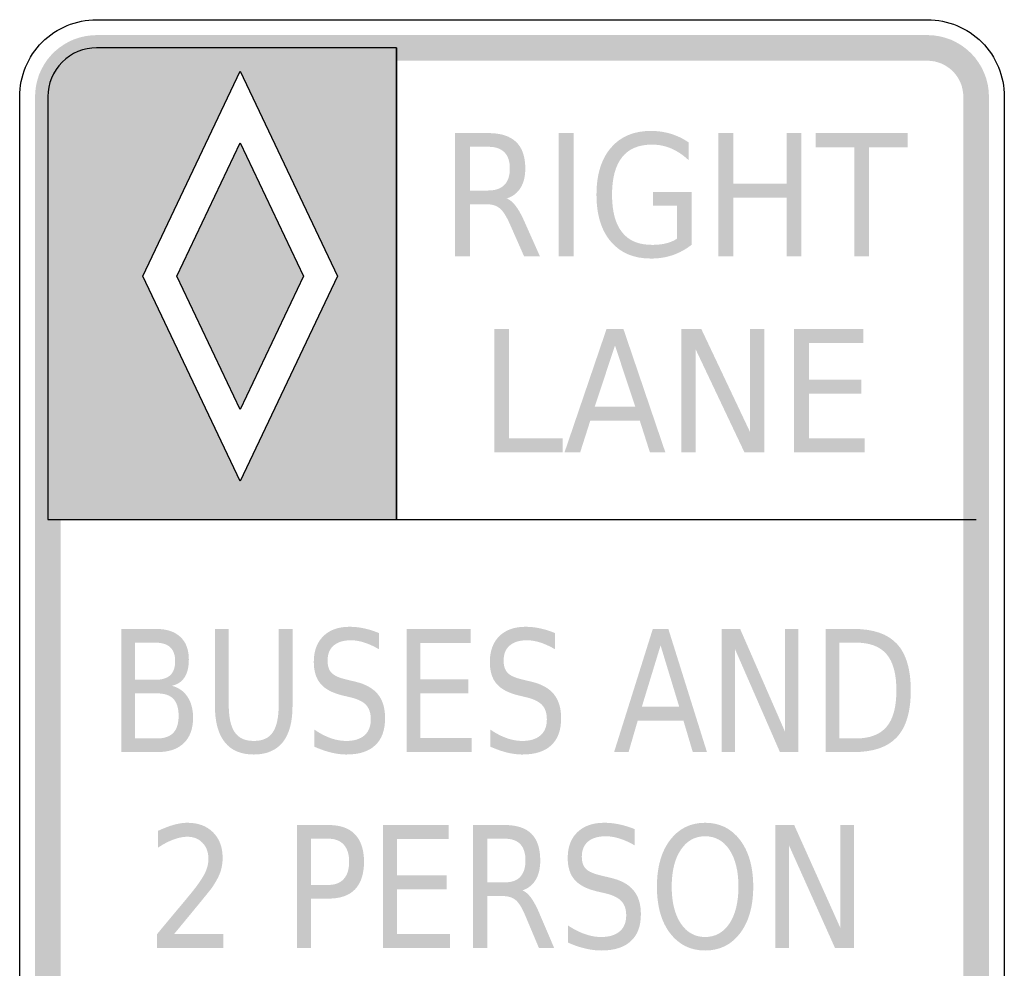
# Model space of a CAD drawing. Header units: inches. Extents: x -0.5 to 0.5, y -0.9 to 0.9.
# Tile 2 of 2: x -0.5 to 0.5, y -0.06 to 0.9. Entities that reach past the tile are written whole.
import ezdxf

# ---------------------------------------------------------------- set-up
doc = ezdxf.new("R2010")
doc.units = ezdxf.units.IN
doc.header["$MEASUREMENT"] = 0

msp = doc.modelspace()

# ---------------------------------------------------------------- hatches: boundary and pattern name
for points in [[(-0.4219, 0.888), (-0.4276, 0.8877), (-0.4334, 0.8869), (-0.439, 0.8856), (-0.4445, 0.8838), (-0.4497, 0.8815), (-0.4548, 0.8786), (-0.4595, 0.8754), (-0.464, 0.8717), (-0.4681, 0.8676), (-0.4718, 0.8632), (-0.475, 0.8584), (-0.4778, 0.8534), (-0.4802, 0.8481), (-0.482, 0.8426), (-0.4833, 0.837), (-0.4841, 0.8313), (-0.4844, 0.8255), (-0.4583, 0.8255), (-0.4582, 0.8289), (-0.4577, 0.8322), (-0.4569, 0.8355), (-0.4559, 0.8387), (-0.4545, 0.8418), (-0.4529, 0.8447), (-0.451, 0.8475), (-0.4488, 0.8501), (-0.4464, 0.8525), (-0.4438, 0.8546), (-0.4411, 0.8565), (-0.4381, 0.8581), (-0.435, 0.8595), (-0.4319, 0.8606), (-0.4286, 0.8613), (-0.4252, 0.8618), (-0.4219, 0.862), (-0.4219, 0.888)], [(-0.4219, 0.862), (0.4219, 0.862), (0.4219, 0.888), (-0.4219, 0.888), (-0.4219, 0.862)], [(0.4844, 0.8255), (0.4841, 0.8316), (0.4832, 0.8377), (0.4817, 0.8437), (0.4796, 0.8494), (0.477, 0.855), (0.4738, 0.8602), (0.4702, 0.8652), (0.4661, 0.8697), (0.4615, 0.8738), (0.4566, 0.8775), (0.4513, 0.8806), (0.4458, 0.8833), (0.44, 0.8853), (0.4341, 0.8868), (0.428, 0.8877), (0.4219, 0.888), (0.4219, 0.862), (0.4254, 0.8618), (0.429, 0.8613), (0.4325, 0.8604), (0.4358, 0.8592), (0.4391, 0.8577), (0.4421, 0.8558), (0.445, 0.8537), (0.4477, 0.8513), (0.4501, 0.8486), (0.4522, 0.8458), (0.454, 0.8427), (0.4556, 0.8395), (0.4568, 0.8361), (0.4576, 0.8326), (0.4582, 0.8291), (0.4583, 0.8255), (0.4844, 0.8255)], [(-0.4583, -0.8255), (-0.4583, 0.8255), (-0.4844, 0.8255), (-0.4844, -0.8255), (-0.4583, -0.8255)], [(0.4583, 0.8255), (0.4583, -0.8255), (0.4844, -0.8255), (0.4844, 0.8255), (0.4583, 0.8255)], [(0.0475, 0.7885), (0.0625, 0.7885), (0.0625, 0.6635), (0.0475, 0.6635), (0.0475, 0.7885)], [(0.2097, 0.7885), (0.2247, 0.7885), (0.2247, 0.7372), (0.279, 0.7372), (0.279, 0.7885), (0.2939, 0.7885), (0.2939, 0.6635), (0.279, 0.6635), (0.279, 0.723), (0.2247, 0.723), (0.2247, 0.6635), (0.2097, 0.6635), (0.2097, 0.7885)], [(0.3085, 0.7885), (0.402, 0.7885), (0.402, 0.7742), (0.3627, 0.7742), (0.3627, 0.6635), (0.3477, 0.6635), (0.3477, 0.7742), (0.3085, 0.7742), (0.3085, 0.7885)], [(-0.276, 0.5077), (-0.3404, 0.6432), (-0.276, 0.7787), (-0.2117, 0.6432), (-0.276, 0.5077)], [(-0.276, 0.7787), (-0.2117, 0.6432), (-0.276, 0.5077), (-0.3404, 0.6432)], [(-0.018, 0.5895), (-0.0029, 0.5895), (-0.0029, 0.4787), (0.0515, 0.4787), (0.0515, 0.4645), (-0.018, 0.4645), (-0.018, 0.5895)], [(0.1719, 0.5895), (0.1923, 0.5895), (0.2418, 0.4849), (0.2418, 0.5895), (0.2564, 0.5895), (0.2564, 0.4645), (0.236, 0.4645), (0.1865, 0.569), (0.1865, 0.4645), (0.1719, 0.4645), (0.1719, 0.5895)], [(0.2864, 0.5895), (0.3569, 0.5895), (0.3569, 0.5752), (0.3015, 0.5752), (0.3015, 0.5382), (0.3547, 0.5382), (0.3547, 0.524), (0.3015, 0.524), (0.3015, 0.4787), (0.3583, 0.4787), (0.3583, 0.4645), (0.2864, 0.4645), (0.2864, 0.5895)], [(-0.1071, 0.285), (-0.0421, 0.285), (-0.0421, 0.2707), (-0.0932, 0.2707), (-0.0932, 0.2337), (-0.0442, 0.2337), (-0.0442, 0.2195), (-0.0932, 0.2195), (-0.0932, 0.1742), (-0.0408, 0.1742), (-0.0408, 0.16), (-0.1071, 0.16), (-0.1071, 0.285)], [(0.213, 0.285), (0.2317, 0.285), (0.2774, 0.1804), (0.2774, 0.285), (0.2909, 0.285), (0.2909, 0.16), (0.2721, 0.16), (0.2265, 0.2645), (0.2265, 0.16), (0.213, 0.16), (0.213, 0.285)], [(-0.1311, 0.0859), (-0.0643, 0.0859), (-0.0643, 0.0717), (-0.1168, 0.0717), (-0.1168, 0.0347), (-0.0664, 0.0347), (-0.0664, 0.0205), (-0.1168, 0.0205), (-0.1168, -0.0248), (-0.063, -0.0248), (-0.063, -0.0391), (-0.1311, -0.0391), (-0.1311, 0.0859)], [(0.2674, 0.0859), (0.2866, 0.0859), (0.3335, -0.0186), (0.3335, 0.0859), (0.3474, 0.0859), (0.3474, -0.0391), (0.3281, -0.0391), (0.2812, 0.0655), (0.2812, -0.0391), (0.2674, -0.0391), (0.2674, 0.0859)]]:
    msp.add_hatch(color=7).paths.add_polyline_path(points)
h = msp.add_hatch(color=7)
h.paths.add_polyline_path([(-0.4714, 0.8255), (-0.4709, 0.832), (-0.4697, 0.8383), (-0.4676, 0.8444), (-0.4647, 0.8502), (-0.4612, 0.8556), (-0.4569, 0.8605), (-0.452, 0.8648), (-0.4466, 0.8684), (-0.4408, 0.8712), (-0.4347, 0.8733), (-0.4284, 0.8746), (-0.4219, 0.875), (-0.1174, 0.875), (-0.1174, 0.3961), (-0.4714, 0.3961), (-0.4714, 0.8255)])
h.paths.add_polyline_path([(-0.1771, 0.6432), (-0.276, 0.8515), (-0.375, 0.6432), (-0.276, 0.4349), (-0.1771, 0.6432)], flags=0)
h = msp.add_hatch(color=7)
edge = h.paths.add_edge_path()
edge.add_line((0.1676, 0.6813), (0.1676, 0.7149))
edge.add_line((0.1676, 0.7149), (0.1431, 0.7149))
edge.add_line((0.1431, 0.7149), (0.1431, 0.7288))
edge.add_line((0.1431, 0.7288), (0.1824, 0.7288))
edge.add_line((0.1824, 0.7288), (0.1824, 0.6751))
edge.add_spline(control_points=[(0.1824, 0.6751), (0.1766, 0.6705), (0.1702, 0.667), (0.1633, 0.6646), (0.1563, 0.6622), (0.1489, 0.6611), (0.141, 0.6611), (0.1237, 0.6611), (0.1102, 0.6668), (0.1005, 0.6782), (0.0907, 0.6896), (0.0858, 0.7055), (0.0858, 0.7259), (0.0858, 0.7463), (0.0907, 0.7622), (0.1005, 0.7736), (0.1102, 0.785), (0.1237, 0.7907), (0.141, 0.7907), (0.1482, 0.7907), (0.155, 0.7897), (0.1615, 0.7877), (0.168, 0.7857), (0.174, 0.7828), (0.1795, 0.7789)], knot_values=[0, 0, 0, 0, 1, 1, 1, 2, 2, 2, 3, 3, 3, 4, 4, 4, 5, 5, 5, 6, 6, 6, 7, 7, 7, 8, 8, 8, 8], degree=3, periodic=0)
edge.add_line((0.1795, 0.7789), (0.1795, 0.7609))
edge.add_spline(control_points=[(0.1795, 0.7609), (0.1739, 0.7662), (0.1681, 0.7701), (0.1618, 0.7728), (0.1556, 0.7755), (0.1491, 0.7768), (0.1422, 0.7768), (0.1287, 0.7768), (0.1186, 0.7726), (0.1118, 0.764), (0.105, 0.7555), (0.1016, 0.7428), (0.1016, 0.7259), (0.1016, 0.709), (0.105, 0.6963), (0.1118, 0.6878), (0.1186, 0.6792), (0.1287, 0.675), (0.1422, 0.675), (0.1475, 0.675), (0.1523, 0.6755), (0.1564, 0.6765), (0.1605, 0.6775), (0.1643, 0.6791), (0.1676, 0.6813)], knot_values=[0, 0, 0, 0, 1, 1, 1, 2, 2, 2, 3, 3, 3, 4, 4, 4, 5, 5, 5, 6, 6, 6, 7, 7, 7, 8, 8, 8, 8], degree=3, periodic=0)
h = msp.add_hatch(color=7)
edge = h.paths.add_edge_path()
edge.add_spline(control_points=[(-0.0054, 0.7221), (-0.0022, 0.7209), (0.001, 0.7182), (0.004, 0.7142), (0.007, 0.7102), (0.01, 0.7047), (0.0131, 0.6976)], knot_values=[0, 0, 0, 0, 1, 1, 1, 2, 2, 2, 2], degree=3, periodic=0)
edge.add_line((0.0131, 0.6976), (0.0283, 0.6635))
edge.add_line((0.0283, 0.6635), (0.0122, 0.6635))
edge.add_line((0.0122, 0.6635), (-0.0019, 0.6955))
edge.add_spline(control_points=[(-0.0019, 0.6955), (-0.0056, 0.7039), (-0.0091, 0.7095), (-0.0125, 0.7122), (-0.0159, 0.7149), (-0.0206, 0.7163), (-0.0265, 0.7163)], knot_values=[0, 0, 0, 0, 1, 1, 1, 2, 2, 2, 2], degree=3, periodic=0)
edge.add_line((-0.0265, 0.7163), (-0.0428, 0.7163))
edge.add_line((-0.0428, 0.7163), (-0.0428, 0.6635))
edge.add_line((-0.0428, 0.6635), (-0.0578, 0.6635))
edge.add_line((-0.0578, 0.6635), (-0.0578, 0.7885))
edge.add_line((-0.0578, 0.7885), (-0.0241, 0.7885))
edge.add_spline(control_points=[(-0.0241, 0.7885), (-0.0114, 0.7885), (-0.002, 0.7855), (0.0042, 0.7795), (0.0104, 0.7735), (0.0135, 0.7645), (0.0135, 0.7525), (0.0135, 0.7446), (0.0119, 0.7381), (0.0087, 0.7329), (0.0055, 0.7277), (0.0008, 0.7241), (-0.0054, 0.7221)], knot_values=[0, 0, 0, 0, 1, 1, 1, 2, 2, 2, 3, 3, 3, 4, 4, 4, 4], degree=3, periodic=0)
edge = h.paths.add_edge_path(flags=0)
edge.add_line((-0.0428, 0.7746), (-0.0428, 0.7302))
edge.add_line((-0.0428, 0.7302), (-0.0241, 0.7302))
edge.add_spline(control_points=[(-0.0241, 0.7302), (-0.0168, 0.7302), (-0.0114, 0.7321), (-0.0077, 0.7359), (-0.004, 0.7396), (-0.0022, 0.7452), (-0.0022, 0.7525), (-0.0022, 0.7598), (-0.004, 0.7653), (-0.0077, 0.769), (-0.0114, 0.7727), (-0.0168, 0.7746), (-0.0241, 0.7746)], knot_values=[0, 0, 0, 0, 1, 1, 1, 2, 2, 2, 3, 3, 3, 4, 4, 4, 4], degree=3, periodic=0)
edge.add_line((-0.0241, 0.7746), (-0.0428, 0.7746))
h = msp.add_hatch(color=7)
h.paths.add_polyline_path([(0.096, 0.5895), (0.1132, 0.5895), (0.1557, 0.4645), (0.14, 0.4645), (0.1298, 0.4965), (0.0795, 0.4965), (0.0693, 0.4645), (0.0534, 0.4645), (0.096, 0.5895)])
h.paths.add_polyline_path([(0.1046, 0.5728), (0.084, 0.5106), (0.1252, 0.5106), (0.1046, 0.5728)], flags=0)
h = msp.add_hatch(color=7)
edge = h.paths.add_edge_path()
edge.add_line((-0.3969, 0.285), (-0.3613, 0.285))
edge.add_spline(control_points=[(-0.3613, 0.285), (-0.3507, 0.285), (-0.3425, 0.2823), (-0.3368, 0.2769), (-0.3311, 0.2716), (-0.3282, 0.2639), (-0.3282, 0.2541), (-0.3282, 0.2464), (-0.3296, 0.2403), (-0.3326, 0.2358), (-0.3355, 0.2313), (-0.3398, 0.2285), (-0.3456, 0.2273)], knot_values=[0, 0, 0, 0, 1, 1, 1, 2, 2, 2, 3, 3, 3, 4, 4, 4, 4], degree=3, periodic=0)
edge.add_spline(control_points=[(-0.3456, 0.2273), (-0.3387, 0.2256), (-0.3333, 0.2218), (-0.3296, 0.2162), (-0.3258, 0.2105), (-0.3239, 0.2034), (-0.3239, 0.1949), (-0.3239, 0.1838), (-0.327, 0.1752), (-0.3333, 0.1691), (-0.3395, 0.163), (-0.3484, 0.16), (-0.36, 0.16)], knot_values=[0, 0, 0, 0, 1, 1, 1, 2, 2, 2, 3, 3, 3, 4, 4, 4, 4], degree=3, periodic=0)
edge.add_line((-0.36, 0.16), (-0.3969, 0.16))
edge.add_line((-0.3969, 0.16), (-0.3969, 0.285))
edge = h.paths.add_edge_path(flags=0)
edge.add_line((-0.3829, 0.2196), (-0.3829, 0.1738))
edge.add_line((-0.3829, 0.1738), (-0.3607, 0.1738))
edge.add_spline(control_points=[(-0.3607, 0.1738), (-0.3532, 0.1738), (-0.3476, 0.1757), (-0.344, 0.1795), (-0.3404, 0.1833), (-0.3386, 0.189), (-0.3386, 0.1968), (-0.3386, 0.2046), (-0.3404, 0.2104), (-0.344, 0.2141), (-0.3476, 0.2178), (-0.3532, 0.2196), (-0.3607, 0.2196)], knot_values=[0, 0, 0, 0, 1, 1, 1, 2, 2, 2, 3, 3, 3, 4, 4, 4, 4], degree=3, periodic=0)
edge.add_line((-0.3607, 0.2196), (-0.3829, 0.2196))
edge = h.paths.add_edge_path(flags=0)
edge.add_line((-0.3829, 0.2711), (-0.3829, 0.2334))
edge.add_line((-0.3829, 0.2334), (-0.3623, 0.2334))
edge.add_spline(control_points=[(-0.3623, 0.2334), (-0.3556, 0.2334), (-0.3505, 0.2349), (-0.3471, 0.238), (-0.3438, 0.2411), (-0.3421, 0.2459), (-0.3421, 0.2522), (-0.3421, 0.2585), (-0.3438, 0.2632), (-0.3471, 0.2664), (-0.3505, 0.2695), (-0.3556, 0.2711), (-0.3623, 0.2711)], knot_values=[0, 0, 0, 0, 1, 1, 1, 2, 2, 2, 3, 3, 3, 4, 4, 4, 4], degree=3, periodic=0)
edge.add_line((-0.3623, 0.2711), (-0.3829, 0.2711))
h = msp.add_hatch(color=7)
edge = h.paths.add_edge_path()
edge.add_line((-0.3017, 0.285), (-0.2877, 0.285))
edge.add_line((-0.2877, 0.285), (-0.2877, 0.209))
edge.add_spline(control_points=[(-0.2877, 0.209), (-0.2877, 0.1956), (-0.2857, 0.186), (-0.2816, 0.1801), (-0.2776, 0.1742), (-0.2712, 0.1713), (-0.2622, 0.1713), (-0.2533, 0.1713), (-0.2468, 0.1742), (-0.2429, 0.1801), (-0.2389, 0.186), (-0.2369, 0.1956), (-0.2369, 0.209)], knot_values=[0, 0, 0, 0, 1, 1, 1, 2, 2, 2, 3, 3, 3, 4, 4, 4, 4], degree=3, periodic=0)
edge.add_line((-0.2369, 0.209), (-0.2369, 0.285))
edge.add_line((-0.2369, 0.285), (-0.2229, 0.285))
edge.add_line((-0.2229, 0.285), (-0.2229, 0.2069))
edge.add_spline(control_points=[(-0.2229, 0.2069), (-0.2229, 0.1906), (-0.2262, 0.1783), (-0.2328, 0.17), (-0.2395, 0.1617), (-0.2493, 0.1575), (-0.2622, 0.1575), (-0.2753, 0.1575), (-0.2851, 0.1617), (-0.2917, 0.17), (-0.2984, 0.1783), (-0.3017, 0.1906), (-0.3017, 0.2069)], knot_values=[0, 0, 0, 0, 1, 1, 1, 2, 2, 2, 3, 3, 3, 4, 4, 4, 4], degree=3, periodic=0)
edge.add_line((-0.3017, 0.2069), (-0.3017, 0.285))
h = msp.add_hatch(color=7)
edge = h.paths.add_edge_path()
edge.add_line((-0.1351, 0.2808), (-0.1351, 0.2644))
edge.add_spline(control_points=[(-0.1351, 0.2644), (-0.1403, 0.2674), (-0.1453, 0.2697), (-0.15, 0.2712), (-0.1547, 0.2727), (-0.1592, 0.2735), (-0.1636, 0.2735), (-0.1712, 0.2735), (-0.177, 0.2717), (-0.1812, 0.2681), (-0.1853, 0.2646), (-0.1873, 0.2595), (-0.1873, 0.2529), (-0.1873, 0.2474), (-0.186, 0.2432), (-0.1832, 0.2404), (-0.1805, 0.2375), (-0.1753, 0.2353), (-0.1676, 0.2335)], knot_values=[0, 0, 0, 0, 1, 1, 1, 2, 2, 2, 3, 3, 3, 4, 4, 4, 5, 5, 5, 6, 6, 6, 6], degree=3, periodic=0)
edge.add_line((-0.1676, 0.2335), (-0.1593, 0.2315))
edge.add_spline(control_points=[(-0.1593, 0.2315), (-0.1489, 0.2291), (-0.1412, 0.2248), (-0.1363, 0.2188), (-0.1313, 0.2127), (-0.1289, 0.2046), (-0.1289, 0.1944), (-0.1289, 0.1823), (-0.1322, 0.1732), (-0.1389, 0.1669), (-0.1455, 0.1606), (-0.1553, 0.1575), (-0.1682, 0.1575), (-0.1731, 0.1575), (-0.1783, 0.1582), (-0.1838, 0.1595), (-0.1893, 0.1609), (-0.195, 0.1629), (-0.2009, 0.1655)], knot_values=[0, 0, 0, 0, 1, 1, 1, 2, 2, 2, 3, 3, 3, 4, 4, 4, 5, 5, 5, 6, 6, 6, 6], degree=3, periodic=0)
edge.add_line((-0.2009, 0.1655), (-0.2009, 0.1829))
edge.add_spline(control_points=[(-0.2009, 0.1829), (-0.1952, 0.179), (-0.1897, 0.1761), (-0.1843, 0.1742), (-0.1788, 0.1722), (-0.1735, 0.1713), (-0.1682, 0.1713), (-0.1603, 0.1713), (-0.1542, 0.1732), (-0.1499, 0.1769), (-0.1455, 0.1807), (-0.1434, 0.1862), (-0.1434, 0.1932), (-0.1434, 0.1993), (-0.1449, 0.2041), (-0.148, 0.2076), (-0.1511, 0.2111), (-0.1562, 0.2136), (-0.1633, 0.2154)], knot_values=[0, 0, 0, 0, 1, 1, 1, 2, 2, 2, 3, 3, 3, 4, 4, 4, 5, 5, 5, 6, 6, 6, 6], degree=3, periodic=0)
edge.add_line((-0.1633, 0.2154), (-0.1718, 0.2174))
edge.add_spline(control_points=[(-0.1718, 0.2174), (-0.1822, 0.2199), (-0.1897, 0.2238), (-0.1943, 0.2292), (-0.1989, 0.2345), (-0.2013, 0.242), (-0.2013, 0.2515), (-0.2013, 0.2626), (-0.1981, 0.2713), (-0.1916, 0.2777), (-0.1852, 0.284), (-0.1764, 0.2872), (-0.1652, 0.2872), (-0.1603, 0.2872), (-0.1554, 0.2867), (-0.1504, 0.2856), (-0.1454, 0.2846), (-0.1403, 0.283), (-0.1351, 0.2808)], knot_values=[0, 0, 0, 0, 1, 1, 1, 2, 2, 2, 3, 3, 3, 4, 4, 4, 5, 5, 5, 6, 6, 6, 6], degree=3, periodic=0)
h = msp.add_hatch(color=7)
edge = h.paths.add_edge_path()
edge.add_line((0.0437, 0.2808), (0.0437, 0.2644))
edge.add_spline(control_points=[(0.0437, 0.2644), (0.0384, 0.2674), (0.0335, 0.2697), (0.0288, 0.2712), (0.0241, 0.2727), (0.0195, 0.2735), (0.0152, 0.2735), (0.0076, 0.2735), (0.0017, 0.2717), (-0.0024, 0.2681), (-0.0065, 0.2646), (-0.0085, 0.2595), (-0.0085, 0.2529), (-0.0085, 0.2474), (-0.0072, 0.2432), (-0.0044, 0.2404), (-0.0017, 0.2375), (0.0035, 0.2353), (0.0111, 0.2335)], knot_values=[0, 0, 0, 0, 1, 1, 1, 2, 2, 2, 3, 3, 3, 4, 4, 4, 5, 5, 5, 6, 6, 6, 6], degree=3, periodic=0)
edge.add_line((0.0111, 0.2335), (0.0195, 0.2315))
edge.add_spline(control_points=[(0.0195, 0.2315), (0.0299, 0.2291), (0.0376, 0.2248), (0.0425, 0.2188), (0.0474, 0.2127), (0.0499, 0.2046), (0.0499, 0.1944), (0.0499, 0.1823), (0.0466, 0.1732), (0.0399, 0.1669), (0.0332, 0.1606), (0.0234, 0.1575), (0.0105, 0.1575), (0.0056, 0.1575), (0.0004, 0.1582), (-0.0051, 0.1595), (-0.0105, 0.1609), (-0.0162, 0.1629), (-0.0221, 0.1655)], knot_values=[0, 0, 0, 0, 1, 1, 1, 2, 2, 2, 3, 3, 3, 4, 4, 4, 5, 5, 5, 6, 6, 6, 6], degree=3, periodic=0)
edge.add_line((-0.0221, 0.1655), (-0.0221, 0.1829))
edge.add_spline(control_points=[(-0.0221, 0.1829), (-0.0164, 0.179), (-0.0109, 0.1761), (-0.0055, 0.1742), (-0.0001, 0.1722), (0.0053, 0.1713), (0.0105, 0.1713), (0.0184, 0.1713), (0.0246, 0.1732), (0.0289, 0.1769), (0.0333, 0.1807), (0.0354, 0.1862), (0.0354, 0.1932), (0.0354, 0.1993), (0.0339, 0.2041), (0.0307, 0.2076), (0.0276, 0.2111), (0.0225, 0.2136), (0.0154, 0.2154)], knot_values=[0, 0, 0, 0, 1, 1, 1, 2, 2, 2, 3, 3, 3, 4, 4, 4, 5, 5, 5, 6, 6, 6, 6], degree=3, periodic=0)
edge.add_line((0.0154, 0.2154), (0.007, 0.2174))
edge.add_spline(control_points=[(0.007, 0.2174), (-0.0034, 0.2199), (-0.0109, 0.2238), (-0.0156, 0.2292), (-0.0202, 0.2345), (-0.0225, 0.242), (-0.0225, 0.2515), (-0.0225, 0.2626), (-0.0193, 0.2713), (-0.0129, 0.2777), (-0.0065, 0.284), (0.0024, 0.2872), (0.0136, 0.2872), (0.0184, 0.2872), (0.0234, 0.2867), (0.0284, 0.2856), (0.0334, 0.2846), (0.0385, 0.283), (0.0437, 0.2808)], knot_values=[0, 0, 0, 0, 1, 1, 1, 2, 2, 2, 3, 3, 3, 4, 4, 4, 5, 5, 5, 6, 6, 6, 6], degree=3, periodic=0)
h = msp.add_hatch(color=7)
h.paths.add_polyline_path([(0.143, 0.285), (0.1588, 0.285), (0.198, 0.16), (0.1836, 0.16), (0.1741, 0.192), (0.1277, 0.192), (0.1184, 0.16), (0.1037, 0.16), (0.143, 0.285)])
h.paths.add_polyline_path([(0.1509, 0.2683), (0.1319, 0.2061), (0.1698, 0.2061), (0.1509, 0.2683)], flags=0)
h = msp.add_hatch(color=7)
edge = h.paths.add_edge_path()
edge.add_line((0.3185, 0.285), (0.3471, 0.285))
edge.add_spline(control_points=[(0.3471, 0.285), (0.3671, 0.285), (0.3817, 0.2799), (0.391, 0.2698), (0.4003, 0.2598), (0.405, 0.244), (0.405, 0.2226), (0.405, 0.201), (0.4003, 0.1852), (0.3909, 0.1751), (0.3816, 0.165), (0.367, 0.16), (0.3471, 0.16)], knot_values=[0, 0, 0, 0, 1, 1, 1, 2, 2, 2, 3, 3, 3, 4, 4, 4, 4], degree=3, periodic=0)
edge.add_line((0.3471, 0.16), (0.3185, 0.16))
edge.add_line((0.3185, 0.16), (0.3185, 0.285))
edge = h.paths.add_edge_path(flags=0)
edge.add_line((0.3325, 0.2711), (0.3325, 0.1738))
edge.add_line((0.3325, 0.1738), (0.3492, 0.1738))
edge.add_spline(control_points=[(0.3492, 0.1738), (0.3634, 0.1738), (0.3738, 0.1778), (0.3804, 0.1856), (0.3871, 0.1934), (0.3904, 0.2057), (0.3904, 0.2226), (0.3904, 0.2393), (0.3871, 0.2516), (0.3804, 0.2594), (0.3738, 0.2672), (0.3634, 0.2711), (0.3492, 0.2711)], knot_values=[0, 0, 0, 0, 1, 1, 1, 2, 2, 2, 3, 3, 3, 4, 4, 4, 4], degree=3, periodic=0)
edge.add_line((0.3492, 0.2711), (0.3325, 0.2711))
h = msp.add_hatch(color=7)
edge = h.paths.add_edge_path()
edge.add_line((-0.3432, -0.0248), (-0.2933, -0.0248))
edge.add_line((-0.2933, -0.0248), (-0.2933, -0.0391))
edge.add_line((-0.2933, -0.0391), (-0.3604, -0.0391))
edge.add_line((-0.3604, -0.0391), (-0.3604, -0.0248))
edge.add_spline(control_points=[(-0.3604, -0.0248), (-0.355, -0.0182), (-0.3476, -0.0093), (-0.3382, 0.0019), (-0.3288, 0.0131), (-0.3229, 0.0203), (-0.3205, 0.0236), (-0.316, 0.0296), (-0.3128, 0.0348), (-0.311, 0.039), (-0.3092, 0.0432), (-0.3083, 0.0474), (-0.3083, 0.0514), (-0.3083, 0.0581), (-0.3102, 0.0635), (-0.3142, 0.0677), (-0.3181, 0.0719), (-0.3232, 0.074), (-0.3296, 0.074), (-0.334, 0.074), (-0.3388, 0.073), (-0.3437, 0.0712), (-0.3487, 0.0694), (-0.3541, 0.0666), (-0.3597, 0.0628)], knot_values=[0, 0, 0, 0, 1, 1, 1, 2, 2, 2, 3, 3, 3, 4, 4, 4, 5, 5, 5, 6, 6, 6, 7, 7, 7, 8, 8, 8, 8], degree=3, periodic=0)
edge.add_line((-0.3597, 0.0628), (-0.3597, 0.0799))
edge.add_spline(control_points=[(-0.3597, 0.0799), (-0.3539, 0.0826), (-0.3486, 0.0847), (-0.3435, 0.0861), (-0.3385, 0.0875), (-0.334, 0.0882), (-0.3298, 0.0882), (-0.3189, 0.0882), (-0.3101, 0.085), (-0.3036, 0.0785), (-0.2971, 0.072), (-0.2939, 0.0634), (-0.2939, 0.0525), (-0.2939, 0.0474), (-0.2947, 0.0425), (-0.2963, 0.0379), (-0.2979, 0.0333), (-0.3009, 0.0279), (-0.3052, 0.0216)], knot_values=[0, 0, 0, 0, 1, 1, 1, 2, 2, 2, 3, 3, 3, 4, 4, 4, 5, 5, 5, 6, 6, 6, 6], degree=3, periodic=0)
edge.add_spline(control_points=[(-0.3052, 0.0216), (-0.3064, 0.02), (-0.3102, 0.0153), (-0.3165, 0.0076), (-0.3228, -0.0001), (-0.3317, -0.0109), (-0.3432, -0.0248)], knot_values=[0, 0, 0, 0, 1, 1, 1, 2, 2, 2, 2], degree=3, periodic=0)
h = msp.add_hatch(color=7)
edge = h.paths.add_edge_path()
edge.add_line((-0.2185, 0.0859), (-0.1863, 0.0859))
edge.add_spline(control_points=[(-0.1863, 0.0859), (-0.1744, 0.0859), (-0.1655, 0.0828), (-0.1594, 0.0764), (-0.1534, 0.0701), (-0.1503, 0.0608), (-0.1503, 0.0486), (-0.1503, 0.0363), (-0.1534, 0.0269), (-0.1594, 0.0206), (-0.1655, 0.0143), (-0.1744, 0.0112), (-0.1863, 0.0112)], knot_values=[0, 0, 0, 0, 1, 1, 1, 2, 2, 2, 3, 3, 3, 4, 4, 4, 4], degree=3, periodic=0)
edge.add_line((-0.1863, 0.0112), (-0.2042, 0.0112))
edge.add_line((-0.2042, 0.0112), (-0.2042, -0.0391))
edge.add_line((-0.2042, -0.0391), (-0.2185, -0.0391))
edge.add_line((-0.2185, -0.0391), (-0.2185, 0.0859))
edge = h.paths.add_edge_path(flags=0)
edge.add_line((-0.2042, 0.072), (-0.2042, 0.0251))
edge.add_line((-0.2042, 0.0251), (-0.1863, 0.0251))
edge.add_spline(control_points=[(-0.1863, 0.0251), (-0.1796, 0.0251), (-0.1745, 0.0271), (-0.1708, 0.0312), (-0.1672, 0.0352), (-0.1654, 0.0411), (-0.1654, 0.0486), (-0.1654, 0.0561), (-0.1672, 0.0618), (-0.1708, 0.0659), (-0.1745, 0.07), (-0.1796, 0.072), (-0.1863, 0.072)], knot_values=[0, 0, 0, 0, 1, 1, 1, 2, 2, 2, 3, 3, 3, 4, 4, 4, 4], degree=3, periodic=0)
edge.add_line((-0.1863, 0.072), (-0.2042, 0.072))
h = msp.add_hatch(color=7)
edge = h.paths.add_edge_path()
edge.add_spline(control_points=[(0.0106, 0.0195), (0.0137, 0.0183), (0.0167, 0.0157), (0.0196, 0.0117), (0.0225, 0.0076), (0.0254, 0.0021), (0.0283, -0.0049)], knot_values=[0, 0, 0, 0, 1, 1, 1, 2, 2, 2, 2], degree=3, periodic=0)
edge.add_line((0.0283, -0.0049), (0.0429, -0.0391))
edge.add_line((0.0429, -0.0391), (0.0274, -0.0391))
edge.add_line((0.0274, -0.0391), (0.0139, -0.007))
edge.add_spline(control_points=[(0.0139, -0.007), (0.0104, 0.0014), (0.0071, 0.0069), (0.0038, 0.0097), (0.0005, 0.0124), (-0.004, 0.0138), (-0.0096, 0.0138)], knot_values=[0, 0, 0, 0, 1, 1, 1, 2, 2, 2, 2], degree=3, periodic=0)
edge.add_line((-0.0096, 0.0138), (-0.0252, 0.0138))
edge.add_line((-0.0252, 0.0138), (-0.0252, -0.0391))
edge.add_line((-0.0252, -0.0391), (-0.0395, -0.0391))
edge.add_line((-0.0395, -0.0391), (-0.0395, 0.0859))
edge.add_line((-0.0395, 0.0859), (-0.0073, 0.0859))
edge.add_spline(control_points=[(-0.0073, 0.0859), (0.0049, 0.0859), (0.0139, 0.0829), (0.0198, 0.077), (0.0257, 0.071), (0.0287, 0.062), (0.0287, 0.0499), (0.0287, 0.0421), (0.0272, 0.0355), (0.0241, 0.0303), (0.021, 0.0251), (0.0165, 0.0215), (0.0106, 0.0195)], knot_values=[0, 0, 0, 0, 1, 1, 1, 2, 2, 2, 3, 3, 3, 4, 4, 4, 4], degree=3, periodic=0)
edge = h.paths.add_edge_path(flags=0)
edge.add_line((-0.0252, 0.072), (-0.0252, 0.0277))
edge.add_line((-0.0252, 0.0277), (-0.0073, 0.0277))
edge.add_spline(control_points=[(-0.0073, 0.0277), (-0.0003, 0.0277), (0.0049, 0.0295), (0.0084, 0.0333), (0.0119, 0.0371), (0.0137, 0.0426), (0.0137, 0.0499), (0.0137, 0.0572), (0.0119, 0.0628), (0.0084, 0.0665), (0.0049, 0.0702), (-0.0003, 0.072), (-0.0073, 0.072)], knot_values=[0, 0, 0, 0, 1, 1, 1, 2, 2, 2, 3, 3, 3, 4, 4, 4, 4], degree=3, periodic=0)
edge.add_line((-0.0073, 0.072), (-0.0252, 0.072))
h = msp.add_hatch(color=7)
edge = h.paths.add_edge_path()
edge.add_line((0.1245, 0.0818), (0.1245, 0.0653))
edge.add_spline(control_points=[(0.1245, 0.0653), (0.1191, 0.0684), (0.114, 0.0707), (0.1092, 0.0722), (0.1044, 0.0737), (0.0997, 0.0745), (0.0953, 0.0745), (0.0875, 0.0745), (0.0814, 0.0727), (0.0772, 0.0691), (0.073, 0.0655), (0.0709, 0.0604), (0.0709, 0.0539), (0.0709, 0.0483), (0.0723, 0.0442), (0.0751, 0.0413), (0.0779, 0.0385), (0.0832, 0.0363), (0.0911, 0.0345)], knot_values=[0, 0, 0, 0, 1, 1, 1, 2, 2, 2, 3, 3, 3, 4, 4, 4, 5, 5, 5, 6, 6, 6, 6], degree=3, periodic=0)
edge.add_line((0.0911, 0.0345), (0.0997, 0.0324))
edge.add_spline(control_points=[(0.0997, 0.0324), (0.1104, 0.03), (0.1183, 0.0258), (0.1233, 0.0197), (0.1284, 0.0137), (0.1309, 0.0056), (0.1309, -0.0046), (0.1309, -0.0167), (0.1275, -0.0259), (0.1206, -0.0321), (0.1138, -0.0384), (0.1037, -0.0415), (0.0905, -0.0415), (0.0854, -0.0415), (0.0801, -0.0408), (0.0745, -0.0395), (0.0688, -0.0382), (0.063, -0.0362), (0.0569, -0.0335)], knot_values=[0, 0, 0, 0, 1, 1, 1, 2, 2, 2, 3, 3, 3, 4, 4, 4, 5, 5, 5, 6, 6, 6, 6], degree=3, periodic=0)
edge.add_line((0.0569, -0.0335), (0.0569, -0.0161))
edge.add_spline(control_points=[(0.0569, -0.0161), (0.0628, -0.02), (0.0685, -0.0229), (0.074, -0.0248), (0.0796, -0.0268), (0.0851, -0.0278), (0.0905, -0.0278), (0.0986, -0.0278), (0.1049, -0.0259), (0.1094, -0.0221), (0.1138, -0.0183), (0.116, -0.0129), (0.116, -0.0058), (0.116, 0.0003), (0.1144, 0.0051), (0.1112, 0.0086), (0.108, 0.012), (0.1028, 0.0146), (0.0955, 0.0164)], knot_values=[0, 0, 0, 0, 1, 1, 1, 2, 2, 2, 3, 3, 3, 4, 4, 4, 5, 5, 5, 6, 6, 6, 6], degree=3, periodic=0)
edge.add_line((0.0955, 0.0164), (0.0868, 0.0184))
edge.add_spline(control_points=[(0.0868, 0.0184), (0.0761, 0.0209), (0.0684, 0.0248), (0.0637, 0.0302), (0.0589, 0.0355), (0.0566, 0.043), (0.0566, 0.0525), (0.0566, 0.0636), (0.0598, 0.0723), (0.0664, 0.0786), (0.073, 0.085), (0.0821, 0.0882), (0.0936, 0.0882), (0.0986, 0.0882), (0.1037, 0.0877), (0.1088, 0.0866), (0.1139, 0.0855), (0.1192, 0.0839), (0.1245, 0.0818)], knot_values=[0, 0, 0, 0, 1, 1, 1, 2, 2, 2, 3, 3, 3, 4, 4, 4, 5, 5, 5, 6, 6, 6, 6], degree=3, periodic=0)
h = msp.add_hatch(color=7)
edge = h.paths.add_edge_path()
edge.add_spline(control_points=[(0.1961, 0.0882), (0.211, 0.0882), (0.2229, 0.0823), (0.2317, 0.0706), (0.2406, 0.0588), (0.245, 0.0431), (0.245, 0.0233), (0.245, 0.0036), (0.2406, -0.0121), (0.2317, -0.0239), (0.2229, -0.0356), (0.211, -0.0415), (0.1961, -0.0415), (0.1813, -0.0415), (0.1694, -0.0356), (0.1605, -0.0239), (0.1516, -0.0122), (0.1472, 0.0035), (0.1472, 0.0233), (0.1472, 0.0431), (0.1516, 0.0588), (0.1605, 0.0706), (0.1694, 0.0823), (0.1813, 0.0882), (0.1961, 0.0882)], knot_values=[0, 0, 0, 0, 1, 1, 1, 2, 2, 2, 3, 3, 3, 4, 4, 4, 5, 5, 5, 6, 6, 6, 7, 7, 7, 8, 8, 8, 8], degree=3, periodic=0)
edge = h.paths.add_edge_path(flags=0)
edge.add_spline(control_points=[(0.1961, 0.0745), (0.1858, 0.0745), (0.1775, 0.0699), (0.1714, 0.0607), (0.1653, 0.0516), (0.1622, 0.0391), (0.1622, 0.0233), (0.1622, 0.0076), (0.1653, -0.0049), (0.1714, -0.014), (0.1775, -0.0232), (0.1858, -0.0278), (0.1961, -0.0278), (0.2065, -0.0278), (0.2148, -0.0232), (0.2209, -0.014), (0.2269, -0.0049), (0.23, 0.0076), (0.23, 0.0233), (0.23, 0.0391), (0.2269, 0.0516), (0.2209, 0.0607), (0.2148, 0.0699), (0.2065, 0.0745), (0.1961, 0.0745)], knot_values=[0, 0, 0, 0, 1, 1, 1, 2, 2, 2, 3, 3, 3, 4, 4, 4, 5, 5, 5, 6, 6, 6, 7, 7, 7, 8, 8, 8, 8], degree=3, periodic=0)

# ---------------------------------------------------------------- linework, layer by layer
at = {"color": 7}
for p, q in [((-0.1174, 0.875), (-0.1174, 0.3961)), ((-0.375, 0.6432), (-0.276, 0.8515)), ((-0.276, 0.8515), (-0.1771, 0.6432)), ((-0.3404, 0.6432), (-0.276, 0.7787)), ((-0.276, 0.7787), (-0.2117, 0.6432)), ((-0.276, 0.4349), (-0.375, 0.6432)), ((-0.276, 0.5077), (-0.3404, 0.6432)), ((-0.1771, 0.6432), (-0.276, 0.4349)), ((-0.2117, 0.6432), (-0.276, 0.5077)), ((-0.4714, 0.3961), (0.4714, 0.3961))]:
    msp.add_line(p, q, dxfattribs=at)
for points in [[(-0.4219, 0.9036), (0.4219, 0.9036)], [(-0.4714, 0.8255), (-0.4714, 0.3961), (-0.1174, 0.3961), (-0.1174, 0.875)], [(-0.1174, 0.875), (-0.4219, 0.875)], [(-0.5, -0.8255), (-0.5, 0.8255)], [(0.5, 0.8255), (0.5, -0.8255)]]:
    msp.add_lwpolyline(points, dxfattribs=at)
for points in [[(-0.375, 0.6432), (-0.276, 0.8515), (-0.1771, 0.6432), (-0.276, 0.4349), (-0.375, 0.6432)], [(-0.3404, 0.6432), (-0.276, 0.7787), (-0.2117, 0.6432), (-0.276, 0.5077), (-0.3404, 0.6432)]]:
    msp.add_lwpolyline(points, close=True, dxfattribs=at)
for points in [[(-0.5, 0.8255), (-0.5, 0.8462), (-0.4918, 0.8661), (-0.4771, 0.8808), (-0.4625, 0.8954), (-0.4426, 0.9036), (-0.4219, 0.9036)], [(0.4219, 0.9036), (0.4426, 0.9036), (0.4625, 0.8954), (0.4771, 0.8808), (0.4918, 0.8661), (0.5, 0.8462), (0.5, 0.8255)], [(-0.4219, 0.875), (-0.435, 0.875), (-0.4476, 0.8698), (-0.4569, 0.8605), (-0.4661, 0.8512), (-0.4714, 0.8386), (-0.4714, 0.8255)]]:
    msp.add_open_spline(points, degree=3, knots=[0, 0, 0, 0, 1, 1, 1, 2, 2, 2, 2], dxfattribs=at)

doc.saveas('drawing.dxf')
